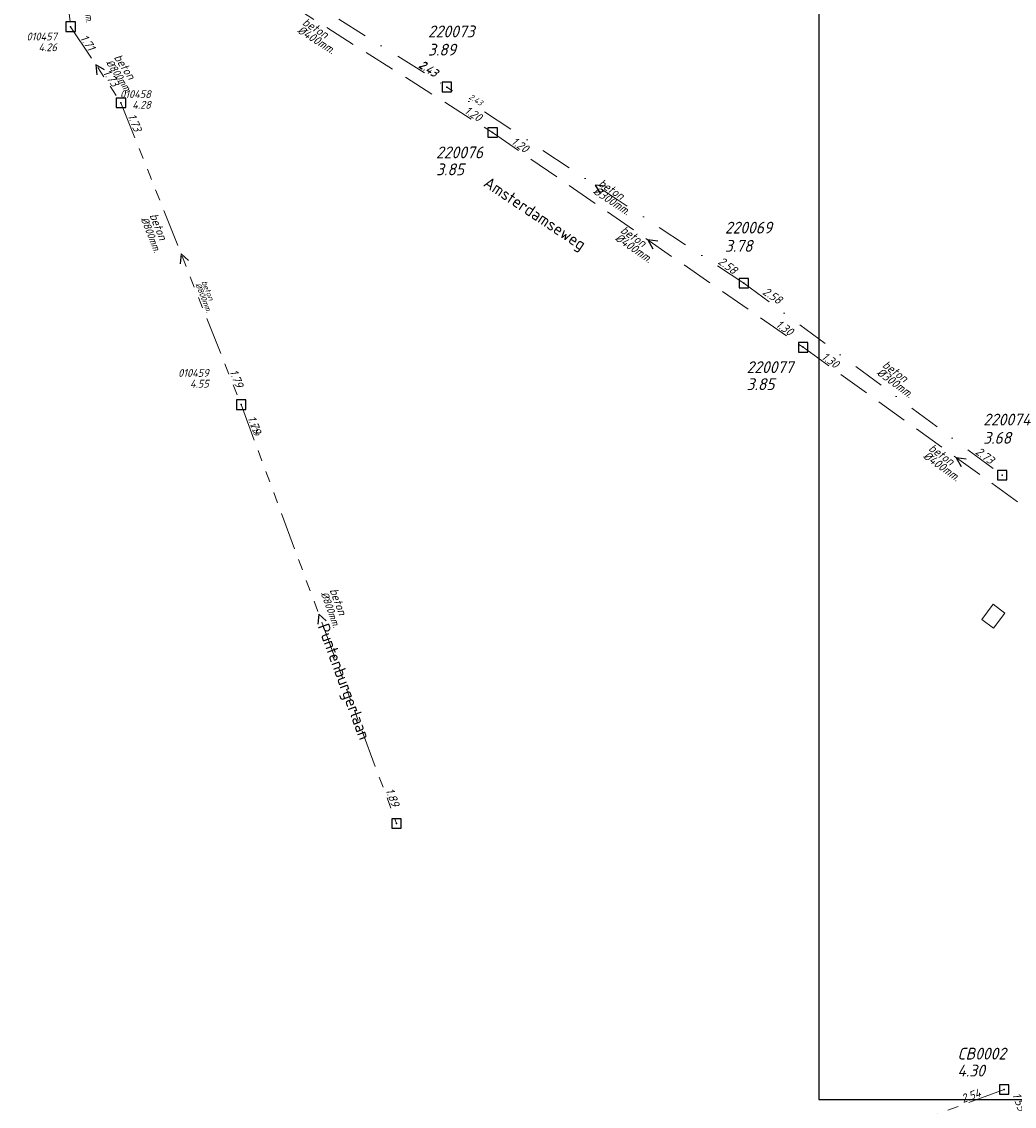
# Model space of a CAD drawing. Header units: metres. Extents: x 152202 to 157341, y 461610 to 468701.
# Tile 80 of 238: x 154045 to 154203, y 463525 to 463697. Entities that reach past the tile are written whole.
import ezdxf
from ezdxf.enums import TextEntityAlignment as Align

# ---------------------------------------------------------------- set-up
doc = ezdxf.new("R2010")
doc.units = ezdxf.units.M
doc.header["$PDMODE"] = 64
doc.header["$PDSIZE"] = 1.5
for name, pattern in [('RI-GWA', [18.45, 6, -1.8, 1.75, -1.8, 1.75, -1.8, 1.75, -1.8]), ('RI-HWA', [7.4, 5, -2.4]), ('RI-VWA', [11, 5, -3, 0, -3])]:
    doc.linetypes.add(name, pattern=pattern)
doc.layers.get('0').update_dxf_attribs({"linetype": 'CONTINUOUS'})
doc.layers.get('DEFPOINTS').update_dxf_attribs({"linetype": 'CONTINUOUS'})
for name, color, linetype, lineweight in [('B-OI-RI-GWA-MATERIAAL-T18', 10, 'CONTINUOUS', 18), ('B-OI-RI-GWA-PUTDEKSELHOOGTE-T25', 10, 'CONTINUOUS', 25), ('B-OI-RI-GWA_BOB-T18', 10, 'CONTINUOUS', 18), ('B-OI-RI-GWA_DIAMETER-T18', 10, 'CONTINUOUS', 18), ('B-OI-RI-GWA_PUTNUMMER-T25', 10, 'CONTINUOUS', 18), ('B-OI-RI-GWA_RIOOLPUT-S', 10, 'CONTINUOUS', 25), ('B-OI-RI-GWA_TRANSPORTLEIDING-G', 10, 'RI-GWA', 18), ('B-OI-RI-GWA_TRANSPORTLEIDING_BETON_800-G', 10, 'RI-GWA', 18), ('B-OI-RI-HWA-BOB-T18', 150, 'CONTINUOUS', 18), ('B-OI-RI-HWA-MATERIAAL-T18', 150, 'CONTINUOUS', 18), ('B-OI-RI-HWA-PUTDEKSELHOOGTE-T25', 150, 'CONTINUOUS', 25), ('B-OI-RI-HWA-PUTNUMMER-T25', 150, 'CONTINUOUS', 25), ('B-OI-RI-HWA_DIAMETER-T18', 150, 'CONTINUOUS', 18), ('B-OI-RI-HWA_RIOOLPUT-S', 150, 'CONTINUOUS', 25), ('B-OI-RI-HWA_TRANSPORTLEIDING-G', 150, 'RI-HWA', 18), ('B-OI-RI-HWA_TRANSPORTLEIDING_BETON_400-G', 150, 'RI-HWA', 18), ('B-OI-RI-STROOMRICHTING-S', 252, 'CONTINUOUS', 25), ('B-OI-RI-VWA-BOB-T18', 34, 'CONTINUOUS', 18), ('B-OI-RI-VWA-DIAMETER-T18', 34, 'CONTINUOUS', 18), ('B-OI-RI-VWA-MATERIAAL-T18', 34, 'CONTINUOUS', 18), ('B-OI-RI-VWA_PUTDEKSELHOOGTE-T25', 34, 'CONTINUOUS', 25), ('B-OI-RI-VWA_PUTNUMMER-T25', 34, 'CONTINUOUS', 25), ('B-OI-RI-VWA_RIOOLPUT-S', 34, 'CONTINUOUS', 25), ('B-OI-RI-VWA_TRANSPORTLEIDING-G', 34, 'RI-VWA', 18), ('B-OI-RI-VWA_TRANSPORTLEIDING_BETON_300-G', 34, 'RI-VWA', 18), ('B-RO-OG-BEBOUWING_LAGE TRAFO-GV', 251, 'CONTINUOUS', 18), ('B-RO-OG-TOPOGRAFIE-T18', 2, 'CONTINUOUS', 18)]:
    doc.layers.add(name, color=color, linetype=linetype, lineweight=lineweight)
for name, color, linetype in [('gemengd', 10, 'CONTINUOUS'), ('gs dwa', 34, 'CONTINUOUS'), ('gs rwa', 150, 'CONTINUOUS')]:
    doc.layers.add(name, color=color, linetype=linetype)
doc.styles.add('NLCS-ISO-M200-T18', font='NLCS-ISO.ttf', dxfattribs={"height": 360})
doc.styles.add('NLCS-ISO-M500-T18_CURSIEF', font='NLCS-ISO.ttf', dxfattribs={"oblique": 15, "height": 0.9})
doc.styles.add('NLCS-ISO-M500-T25_CURSIEF', font='NLCS-ISO.ttf', dxfattribs={"oblique": 15, "height": 1.25})
doc.styles.add('NLCS-ISO-M750-T18_CURSIEF', font='NLCS-ISO.ttf', dxfattribs={"oblique": 15, "height": 1.35})
doc.styles.add('NLCS-ISO-M750-T25_CURSIEF', font='NLCS-ISO.ttf', dxfattribs={"oblique": 15, "height": 1.875})

# ---------------------------------------------------------------- blocks, each defined once
blk = doc.blocks.new('ACMAP_ANN_TEMPLATE_hwa-nap-l')
at = {"style": 'NLCS-ISO-M750-T18_CURSIEF', "oblique": 15}
blk.add_attdef('hwa-nap-l', (3.3, 0.2), '', height=1.35, dxfattribs=at)
blk = doc.blocks.new('ACMAP_ANN_TEMPLATE_hwa-nap-r')
at = {"style": 'NLCS-ISO-M750-T18_CURSIEF', "oblique": 15}
blk.add_attdef('hwa-nap-r', (-5.6, 0.2), '', height=1.35, dxfattribs=at)
blk = doc.blocks.new('ACMAP_ANN_TEMPLATE_vwa-diam')
at = {"style": 'NLCS-ISO-M750-T18_CURSIEF', "oblique": 15}
blk.add_attdef('vwa-diam', (0.3, -1.3), '', height=1.35, dxfattribs=at)
blk = doc.blocks.new('ACMAP_ANN_TEMPLATE_vwa-materiaal')
at = {"style": 'NLCS-ISO-M750-T18_CURSIEF', "oblique": 15}
blk.add_attdef('vwa-mat', (0.3, 0.2), '', height=1.35, dxfattribs=at)
blk = doc.blocks.new('ACMAP_ANN_TEMPLATE_vwa-nap-l')
at = {"style": 'NLCS-ISO-M750-T18_CURSIEF', "oblique": 15}
blk.add_attdef('vwa-nap-l', (3.3, 0.2), '', height=1.35, dxfattribs=at)
blk = doc.blocks.new('ACMAP_ANN_TEMPLATE_vwa-nap-r')
at = {"style": 'NLCS-ISO-M750-T18_CURSIEF', "oblique": 15}
blk.add_attdef('vwa-nap-r', (-5.6, 0.2), '', height=1.35, dxfattribs=at)
blk = doc.blocks.new('ACMAP_ANN_TEMPLATE_gwa-nap-l')
at = {"style": 'NLCS-ISO-M750-T18_CURSIEF', "oblique": 15}
blk.add_attdef('gwa-nap-l', (2.3, 0.2), '', height=1.35, dxfattribs=at)
blk = doc.blocks.new('ACMAP_ANN_TEMPLATE_hwa-puth')
at = {"color": 0, "linetype": 'ByBlock', "style": 'NLCS-ISO-M750-T25_CURSIEF', "oblique": 15}
blk.add_attdef('hwa-puth', (-9, -6.8), '', height=1.88, dxfattribs=at)
blk = doc.blocks.new('ACMAP_ANN_TEMPLATE_hwa-putnr')
at = {"color": 0, "linetype": 'ByBlock', "style": 'NLCS-ISO-M750-T25_CURSIEF', "oblique": 15}
blk.add_attdef('hwa-putnr', (-9, -4.1), '', height=1.88, dxfattribs=at)
blk = doc.blocks.new('ACMAP_ANN_TEMPLATE_vwa-puth')
at = {"style": 'NLCS-ISO-M750-T25_CURSIEF', "oblique": 15}
blk.add_attdef('vwa-puth', (-3, 5), '', height=1.88, dxfattribs=at)
blk = doc.blocks.new('ACMAP_ANN_TEMPLATE_vwa-putnr')
at = {"style": 'NLCS-ISO-M750-T25_CURSIEF', "oblique": 15}
blk.add_attdef('vaw-putnr', (-3, 7.9), '', height=1.88, dxfattribs=at)
blk = doc.blocks.new('ACMAP_ANN_TEMPLATE_hwa-diam')
at = {"style": 'NLCS-ISO-M750-T18_CURSIEF', "oblique": 15}
blk.add_attdef('hwa-diam', (-3.7, -1.3), '', height=1.35, dxfattribs=at)
blk = doc.blocks.new('ACMAP_ANN_TEMPLATE_hwa-materiaal')
at = {"style": 'NLCS-ISO-M750-T18_CURSIEF', "oblique": 15}
blk.add_attdef('hwa-mat', (-3.7, 0.2), '', height=1.35, dxfattribs=at)
blk = doc.blocks.new('ACMAP_ANN_TEMPLATE_gwa-diam')
at = {"style": 'NLCS-ISO-M500-T18_CURSIEF', "oblique": 15}
blk.add_attdef('gwa-diam', (-2.2, -1.3), '', height=1.2, dxfattribs=at)
blk = doc.blocks.new('ACMAP_ANN_TEMPLATE_gwa-materiaal')
at = {"style": 'NLCS-ISO-M750-T18_CURSIEF', "oblique": 15}
blk.add_attdef('gwa-mat', (-2.2, 0.2), '', height=1.35, dxfattribs=at)
blk = doc.blocks.new('ACMAP_ANN_TEMPLATE_gwa-nap-r')
at = {"style": 'NLCS-ISO-M750-T18_CURSIEF', "oblique": 15}
blk.add_attdef('gwa-nap-r', (-5.6, 0.2), '', height=1.35, dxfattribs=at)

msp = doc.modelspace()

# ---------------------------------------------------------------- linework, layer by layer
at = {"layer": 'B-OI-RI-GWA_RIOOLPUT-S', "linetype": 'Continuous'}
for p in [(154052.9, 463696.7), (154060.9, 463684.6), (154080, 463636.6)]:
    msp.add_point(p, dxfattribs=at)
at = {"layer": 'B-OI-RI-GWA_RIOOLPUT-S', "transparency": 33554623}
msp.add_point((154201.3, 463527.7), dxfattribs=at)
at = {"layer": 'B-OI-RI-GWA_TRANSPORTLEIDING-G'}
msp.add_line((154201.3, 463527.7), (154171.3, 463516.7), dxfattribs=at)
at = {"layer": 'B-OI-RI-GWA_TRANSPORTLEIDING-G', "flags": 128}
for points in [[(154052.1, 463703.5), (154052.9, 463696.7)], [(154052.9, 463696.7), (154060.9, 463684.6)], [(154060.9, 463684.6), (154080, 463636.6)], [(154080, 463636.6), (154104.7, 463570)]]:
    msp.add_lwpolyline(points, dxfattribs=at)
at = {"layer": 'B-OI-RI-GWA_TRANSPORTLEIDING_BETON_800-G'}
for p, q in [((154052.1, 463703.5), (154052.9, 463696.7)), ((154052.9, 463696.7), (154060.9, 463684.6)), ((154060.9, 463684.6), (154080, 463636.6)), ((154080, 463636.6), (154104.7, 463570))]:
    msp.add_line(p, q, dxfattribs=at)
for points in [[(154052.1, 463703.5), (154052.9, 463696.7)], [(154052.9, 463696.7), (154060.9, 463684.6)], [(154060.9, 463684.6), (154080, 463636.6)], [(154080, 463636.6), (154104.7, 463570)]]:
    msp.add_lwpolyline(points, dxfattribs=at)
at = {"layer": 'B-OI-RI-HWA_RIOOLPUT-S'}
for p in [(154119.99, 463679.87), (154119.99, 463679.87), (154169.35, 463645.72), (154169.35, 463645.72)]:
    msp.add_point(p, dxfattribs=at)
at = {"layer": 'B-OI-RI-HWA_TRANSPORTLEIDING-G'}
for p, q in [((154119.99, 463679.87), (154169.35, 463645.72)), ((154169.35, 463645.72), (154218.05, 463610.63))]:
    msp.add_line(p, q, dxfattribs=at)
at = {"layer": 'B-OI-RI-HWA_TRANSPORTLEIDING-G', "flags": 128}
for points in [[(154068.6, 463712.4), (154119.99, 463679.87)], [(154119.99, 463679.87), (154169.35, 463645.72)], [(154169.35, 463645.72), (154218.05, 463610.63)]]:
    msp.add_lwpolyline(points, dxfattribs=at)
at = {"layer": 'B-OI-RI-HWA_TRANSPORTLEIDING_BETON_400-G'}
for p, q in [((154068.6, 463712.4), (154119.99, 463679.87)), ((154119.99, 463679.87), (154169.35, 463645.72)), ((154169.35, 463645.72), (154218.05, 463610.63))]:
    msp.add_line(p, q, dxfattribs=at)
for points in [[(154068.6, 463712.4), (154119.99, 463679.87)], [(154119.99, 463679.87), (154169.35, 463645.72)], [(154169.35, 463645.72), (154218.05, 463610.63)]]:
    msp.add_lwpolyline(points, dxfattribs=at)
at = {"layer": 'B-OI-RI-STROOMRICHTING-S'}
for points in [[(154058.29, 463689.85), (154056.9, 463690.65), (154057.09, 463689.05)], [(154137.91, 463671.32), (154136.31, 463671.51), (154137.11, 463670.12)], [(154146.26, 463662.57), (154144.67, 463662.79), (154145.44, 463661.38)], [(154071.65, 463659.53), (154070.45, 463660.6), (154070.31, 463659)], [(154195.29, 463627.92), (154193.7, 463628.17), (154194.45, 463626.75)], [(154093.53, 463602.2), (154092.35, 463603.3), (154092.18, 463601.7)]]:
    msp.add_lwpolyline(points, dxfattribs=at)
at = {"layer": 'B-OI-RI-VWA_RIOOLPUT-S'}
for p in [(154112.71, 463687.11), (154112.71, 463687.11), (154159.91, 463655.91), (154159.91, 463655.91), (154200.98, 463625.39), (154200.98, 463625.39)]:
    msp.add_point(p, dxfattribs=at)
at = {"layer": 'B-OI-RI-VWA_TRANSPORTLEIDING-G'}
for q in [(154112.71, 463687.11), (154200.98, 463625.39)]:
    msp.add_line((154159.91, 463655.91), q, dxfattribs=at)
at = {"layer": 'B-OI-RI-VWA_TRANSPORTLEIDING-G', "flags": 128}
for points in [[(154067.31, 463715.61), (154112.71, 463687.11)], [(154159.91, 463655.91), (154112.71, 463687.11)], [(154159.91, 463655.91), (154200.98, 463625.39)]]:
    msp.add_lwpolyline(points, dxfattribs=at)
at = {"layer": 'B-OI-RI-VWA_TRANSPORTLEIDING_BETON_300-G'}
for p, q in [((154067.31, 463715.61), (154112.71, 463687.11)), ((154159.91, 463655.91), (154112.71, 463687.11)), ((154159.91, 463655.91), (154200.98, 463625.39))]:
    msp.add_line(p, q, dxfattribs=at)
for points in [[(154067.31, 463715.61), (154112.71, 463687.11)], [(154159.91, 463655.91), (154112.71, 463687.11)], [(154159.91, 463655.91), (154200.98, 463625.39)]]:
    msp.add_lwpolyline(points, dxfattribs=at)
at = {"layer": 'B-RO-OG-BEBOUWING_LAGE TRAFO-GV', "flags": 128}
msp.add_lwpolyline([(154197.746, 463602.451), (154199.617, 463601.054), (154201.419, 463603.466), (154199.547, 463604.864)], close=True, dxfattribs=at)
at = {"layer": 'DEFPOINTS', "flags": 128}
msp.add_lwpolyline([(154368.925, 463765.638), (154364.495, 463765.34), (154329.355, 463765.34), (154171.855, 463765.34), (154171.855, 463588.34), (154171.855, 463526.092), (154368.925, 463526.092)], close=True, dxfattribs=at)
at = {"layer": 'gemengd'}
for p in [(154052.9, 463696.7), (154052.9, 463696.7), (154060.9, 463684.6), (154060.9, 463684.6), (154080, 463636.6), (154080, 463636.6), (154104.7, 463570), (154104.7, 463570)]:
    msp.add_point(p, dxfattribs=at)
at = {"layer": 'gs dwa'}
for p in [(154112.71, 463687.11), (154112.71, 463687.11), (154159.91, 463655.91), (154159.91, 463655.91), (154200.98, 463625.39), (154200.98, 463625.39)]:
    msp.add_point(p, dxfattribs=at)
at = {"layer": 'gs rwa'}
for p in [(154119.99, 463679.87), (154119.99, 463679.87), (154169.35, 463645.72), (154169.35, 463645.72)]:
    msp.add_point(p, dxfattribs=at)

# ---------------------------------------------------------------- block references
at = {"layer": 'B-OI-RI-GWA-MATERIAAL-T18'}
for p, rotation in [((154060.765, 463689.864), 303.4709642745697), ((154066.04, 463664.59), 291.6984337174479), ((154094.614, 463604.979), 290.3483501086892)]:
    msp.add_blockref('ACMAP_ANN_TEMPLATE_gwa-materiaal', p, dxfattribs=dict(at, rotation=rotation)).add_auto_attribs({'gwa-mat': 'beton'})
at = {"layer": 'B-OI-RI-GWA_BOB-T18'}
for name, p, rotation, values in [('ACMAP_ANN_TEMPLATE_gwa-nap-l', (154052.9, 463696.7), 303.4709642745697, {'gwa-nap-l': '1.71'}), ('ACMAP_ANN_TEMPLATE_gwa-nap-r', (154060.9, 463684.6), 303.4709642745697, {'gwa-nap-r': '1.73'}), ('ACMAP_ANN_TEMPLATE_gwa-nap-l', (154060.9, 463684.6), 291.6984337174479, {'gwa-nap-l': '1.73'}), ('ACMAP_ANN_TEMPLATE_gwa-nap-r', (154080, 463636.6), 291.6984337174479, {'gwa-nap-r': '1.79'}), ('ACMAP_ANN_TEMPLATE_gwa-nap-l', (154080, 463636.6), 290.3483501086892, {'gwa-nap-l': '1.79'}), ('ACMAP_ANN_TEMPLATE_gwa-nap-r', (154104.7, 463570), 290.3483501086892, {'gwa-nap-r': '1.89'})]:
    msp.add_blockref(name, p, dxfattribs=dict(at, rotation=rotation)).add_auto_attribs(values)
at = {"layer": 'B-OI-RI-GWA_BOB-T18', "transparency": 33554623}
ref = msp.add_blockref('ACMAP_ANN_TEMPLATE_gwa-nap-l', (154192.67, 463524.552), dxfattribs=dict(at, rotation=20.13630342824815))
ref.add_attrib('gwa-nap-l', '2.54', (154194.761, 463525.531), dxfattribs={"layer": '0', "color": 0, "linetype": 'ByBlock', "height": 1.35, "rotation": 20.1363, "style": 'NLCS-ISO-M750-T18_CURSIEF', "oblique": 15})
at = {"layer": 'B-OI-RI-GWA_DIAMETER-T18'}
for p, rotation in [((154056.217, 463701.135), 276.7098368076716), ((154060.765, 463689.864), 303.4709642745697), ((154066.04, 463664.59), 291.6984337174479), ((154094.614, 463604.979), 290.3483501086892)]:
    msp.add_blockref('ACMAP_ANN_TEMPLATE_gwa-diam', p, dxfattribs=dict(at, rotation=rotation)).add_auto_attribs({'gwa-diam': '%%c800mm.'})
at = {"layer": 'B-OI-RI-HWA-BOB-T18'}
for name, p, rotation, values in [('ACMAP_ANN_TEMPLATE_hwa-nap-r', (154119.99, 463679.87), 327.6660861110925, {'hwa-nap-r': '1.20'}), ('ACMAP_ANN_TEMPLATE_hwa-nap-l', (154119.99, 463679.87), 325.3223546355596, {'hwa-nap-l': '1.20'}), ('ACMAP_ANN_TEMPLATE_hwa-nap-r', (154169.35, 463645.72), 325.3223546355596, {'hwa-nap-r': '1.30'}), ('ACMAP_ANN_TEMPLATE_hwa-nap-l', (154169.35, 463645.72), 324.2259722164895, {'hwa-nap-l': '1.30'})]:
    msp.add_blockref(name, p, dxfattribs=dict(at, rotation=rotation)).add_auto_attribs(values)
ref = msp.add_blockref('ACMAP_ANN_TEMPLATE_hwa-nap-l', (154119.99, 463679.87), dxfattribs=dict(at, rotation=325.3223546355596))
ref.add_attrib('hwa-nap-l', '1.20', (154122.818, 463678.157), dxfattribs={"layer": '0', "color": 0, "linetype": 'ByBlock', "height": 1.35, "rotation": 325.32235, "style": 'NLCS-ISO-M750-T18_CURSIEF', "oblique": 15})
ref = msp.add_blockref('ACMAP_ANN_TEMPLATE_hwa-nap-r', (154169.35, 463645.72), dxfattribs=dict(at, rotation=325.3223546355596))
ref.add_attrib('hwa-nap-r', '1.30', (154164.859, 463649.071), dxfattribs={"layer": '0', "color": 0, "linetype": 'ByBlock', "height": 1.35, "rotation": 325.32235, "style": 'NLCS-ISO-M750-T18_CURSIEF', "oblique": 15})
ref = msp.add_blockref('ACMAP_ANN_TEMPLATE_hwa-nap-l', (154169.35, 463645.72), dxfattribs=dict(at, rotation=324.2259722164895))
ref.add_attrib('hwa-nap-l', '1.30', (154172.144, 463643.953), dxfattribs={"layer": '0', "color": 0, "linetype": 'ByBlock', "height": 1.35, "rotation": 324.22597, "style": 'NLCS-ISO-M750-T18_CURSIEF', "oblique": 15})
ref = msp.add_blockref('ACMAP_ANN_TEMPLATE_hwa-nap-l', (154201.277, 463529.938), dxfattribs=dict(at, rotation=289.6489923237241))
ref.add_attrib('hwa-nap-l', '1.55', (154202.575, 463526.898), dxfattribs={"layer": '0', "color": 0, "linetype": 'ByBlock', "height": 1.35, "rotation": 289.64899, "style": 'NLCS-ISO-M750-T18_CURSIEF', "oblique": 15})
at = {"layer": 'B-OI-RI-HWA-MATERIAAL-T18'}
for p, rotation in [((154092.638, 463694.952), 327.6660861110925), ((154143.119, 463661.809), 325.3223546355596), ((154192.066, 463627.102), 324.2259722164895)]:
    msp.add_blockref('ACMAP_ANN_TEMPLATE_hwa-materiaal', p, dxfattribs=dict(at, rotation=rotation)).add_auto_attribs({'hwa-mat': 'beton'})
at = {"layer": 'B-OI-RI-HWA-PUTDEKSELHOOGTE-T25'}
for p, values in [((154119.99, 463679.87), {'hwa-puth': '3.85'}), ((154169.35, 463645.72), {'hwa-puth': '3.85'}), ((154202.868, 463536.565), {'hwa-puth': '4.30'})]:
    msp.add_blockref('ACMAP_ANN_TEMPLATE_hwa-puth', p, dxfattribs=at).add_auto_attribs(values)
at = {"layer": 'B-OI-RI-HWA-PUTNUMMER-T25'}
for p, values in [((154119.99, 463679.87), {'hwa-putnr': '220076'}), ((154169.35, 463645.72), {'hwa-putnr': '220077'}), ((154202.868, 463536.565), {'hwa-putnr': 'CB0002'})]:
    msp.add_blockref('ACMAP_ANN_TEMPLATE_hwa-putnr', p, dxfattribs=at).add_auto_attribs(values)
at = {"layer": 'B-OI-RI-HWA_DIAMETER-T18'}
for p, rotation in [((154092.638, 463694.952), 327.6660861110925), ((154143.119, 463661.809), 325.3223546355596), ((154192.066, 463627.102), 324.2259722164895)]:
    msp.add_blockref('ACMAP_ANN_TEMPLATE_hwa-diam', p, dxfattribs=dict(at, rotation=rotation)).add_auto_attribs({'hwa-diam': '%%c400mm.'})
at = {"layer": 'B-OI-RI-VWA-BOB-T18'}
for name, p, rotation, values in [('ACMAP_ANN_TEMPLATE_vwa-nap-r', (154112.71, 463687.11), 327.8813169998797, {'vwa-nap-r': '2.43'}), ('ACMAP_ANN_TEMPLATE_vwa-nap-r', (154112.71, 463687.11), 326.5346206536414, {'vwa-nap-r': '2.43'}), ('ACMAP_ANN_TEMPLATE_vwa-nap-l', (154159.91, 463655.91), 326.5346206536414, {'vwa-nap-l': '2.58'}), ('ACMAP_ANN_TEMPLATE_vwa-nap-r', (154200.98, 463625.39), 323.3831660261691, {'vwa-nap-r': '2.73'})]:
    msp.add_blockref(name, p, dxfattribs=dict(at, rotation=rotation)).add_auto_attribs(values)
ref = msp.add_blockref('ACMAP_ANN_TEMPLATE_vwa-nap-r', (154112.71, 463687.11), dxfattribs=dict(at, rotation=326.5346206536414))
ref.add_attrib('vwa-nap-r', '2.43', (154108.149, 463690.365), dxfattribs={"layer": '0', "color": 0, "linetype": 'ByBlock', "height": 1.35, "rotation": 326.53462, "style": 'NLCS-ISO-M750-T18_CURSIEF', "oblique": 15})
at = {"layer": 'B-OI-RI-VWA-BOB-T18', "xscale": 0.6666, "yscale": 0.6666, "zscale": 0.6666, "rotation": 327.8813169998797}
msp.add_blockref('ACMAP_ANN_TEMPLATE_vwa-nap-r', (154119.182, 463683.224), dxfattribs=at).add_auto_attribs({'vwa-nap-r': '2.43'})
at = {"layer": 'B-OI-RI-VWA-BOB-T18'}
ref = msp.add_blockref('ACMAP_ANN_TEMPLATE_vwa-nap-l', (154152.915, 463660.933), dxfattribs=dict(at, rotation=323.3831660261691))
ref.add_attrib('vwa-nap-l', '2.58', (154155.683, 463659.125), dxfattribs={"layer": '0', "color": 0, "linetype": 'ByBlock', "height": 1.35, "rotation": 323.38317, "style": 'NLCS-ISO-M750-T18_CURSIEF', "oblique": 15})
ref = msp.add_blockref('ACMAP_ANN_TEMPLATE_vwa-nap-r', (154200.98, 463625.39), dxfattribs=dict(at, rotation=323.3831660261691))
ref.add_attrib('vwa-nap-r', '2.73', (154196.604, 463628.891), dxfattribs={"layer": '0', "color": 0, "linetype": 'ByBlock', "height": 1.35, "rotation": 323.38317, "style": 'NLCS-ISO-M750-T18_CURSIEF', "oblique": 15})
at = {"layer": 'B-OI-RI-VWA-DIAMETER-T18'}
ref = msp.add_blockref('ACMAP_ANN_TEMPLATE_vwa-diam', (154136.31, 463671.51), dxfattribs=dict(at, rotation=326.5346206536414))
ref.add_attrib('vwa-diam', '%%c300mm.', (154135.843, 463670.26), dxfattribs={"layer": '0', "color": 0, "linetype": 'ByBlock', "height": 1.35, "rotation": 326.53462, "style": 'NLCS-ISO-M750-T18_CURSIEF', "oblique": 15})
at = {"layer": 'B-OI-RI-VWA-DIAMETER-T18', "rotation": 323.3831660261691}
msp.add_blockref('ACMAP_ANN_TEMPLATE_vwa-diam', (154181.474, 463642.707), dxfattribs=at).add_auto_attribs({'vwa-diam': '%%c300mm.'})
at = {"layer": 'B-OI-RI-VWA-MATERIAAL-T18'}
ref = msp.add_blockref('ACMAP_ANN_TEMPLATE_vwa-materiaal', (154136.31, 463671.51), dxfattribs=dict(at, rotation=326.5346206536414))
ref.add_attrib('vwa-mat', 'beton', (154136.671, 463671.511), dxfattribs={"layer": '0', "color": 0, "linetype": 'ByBlock', "height": 1.35, "rotation": 326.53462, "style": 'NLCS-ISO-M750-T18_CURSIEF', "oblique": 15})
at = {"layer": 'B-OI-RI-VWA-MATERIAAL-T18', "rotation": 323.3831660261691}
msp.add_blockref('ACMAP_ANN_TEMPLATE_vwa-materiaal', (154181.474, 463642.707), dxfattribs=at).add_auto_attribs({'vwa-mat': 'beton'})
at = {"layer": 'B-OI-RI-VWA_PUTDEKSELHOOGTE-T25'}
ref = msp.add_blockref('ACMAP_ANN_TEMPLATE_vwa-puth', (154112.71, 463687.11), dxfattribs=at)
ref.add_attrib('vwa-puth', '3.89', (154109.71, 463692.11), dxfattribs={"layer": '0', "color": 0, "linetype": 'ByBlock', "height": 1.875, "style": 'NLCS-ISO-M750-T25_CURSIEF', "oblique": 15})
ref = msp.add_blockref('ACMAP_ANN_TEMPLATE_vwa-puth', (154159.91, 463655.91), dxfattribs=at)
ref.add_attrib('vwa-puth', '3.78', (154156.91, 463660.91), dxfattribs={"layer": '0', "color": 0, "linetype": 'ByBlock', "height": 1.875, "style": 'NLCS-ISO-M750-T25_CURSIEF', "oblique": 15})
ref = msp.add_blockref('ACMAP_ANN_TEMPLATE_vwa-puth', (154200.98, 463625.39), dxfattribs=at)
ref.add_attrib('vwa-puth', '3.68', (154197.98, 463630.39), dxfattribs={"layer": '0', "color": 0, "linetype": 'ByBlock', "height": 1.875, "style": 'NLCS-ISO-M750-T25_CURSIEF', "oblique": 15})
at = {"layer": 'B-OI-RI-VWA_PUTNUMMER-T25'}
ref = msp.add_blockref('ACMAP_ANN_TEMPLATE_vwa-putnr', (154112.71, 463687.11), dxfattribs=at)
ref.add_attrib('vaw-putnr', '220073', (154109.71, 463695.01), dxfattribs={"layer": '0', "color": 0, "linetype": 'ByBlock', "height": 1.875, "style": 'NLCS-ISO-M750-T25_CURSIEF', "oblique": 15})
ref = msp.add_blockref('ACMAP_ANN_TEMPLATE_vwa-putnr', (154159.91, 463655.91), dxfattribs=at)
ref.add_attrib('vaw-putnr', '220069', (154156.91, 463663.81), dxfattribs={"layer": '0', "color": 0, "linetype": 'ByBlock', "height": 1.875, "style": 'NLCS-ISO-M750-T25_CURSIEF', "oblique": 15})
ref = msp.add_blockref('ACMAP_ANN_TEMPLATE_vwa-putnr', (154200.98, 463625.39), dxfattribs=at)
ref.add_attrib('vaw-putnr', '220074', (154197.98, 463633.29), dxfattribs={"layer": '0', "color": 0, "linetype": 'ByBlock', "height": 1.875, "style": 'NLCS-ISO-M750-T25_CURSIEF', "oblique": 15})

# ---------------------------------------------------------------- texts
at = {"layer": 'B-OI-RI-GWA-MATERIAAL-T18', "linetype": 'ByBlock', "style": 'NLCS-ISO-M500-T18_CURSIEF', "oblique": 15}
msp.add_text('beton', height=0.9, rotation=291.69843, dxfattribs=at).set_placement((154073.692, 463656.115))
at = {"layer": 'B-OI-RI-GWA-PUTDEKSELHOOGTE-T25', "linetype": 'ByBlock', "style": 'NLCS-ISO-M500-T25_CURSIEF', "oblique": 15}
for s, p in [('4.26', (154050.714, 463692.803)), ('4.28', (154065.655, 463683.642)), ('4.55', (154074.858, 463639.309))]:
    msp.add_text(s, height=1.25, dxfattribs=at).set_placement(p, align=Align.RIGHT)
at = {"layer": 'B-OI-RI-GWA_BOB-T18', "linetype": 'ByBlock', "style": 'NLCS-ISO-M500-T18_CURSIEF', "oblique": 15}
msp.add_text('1.79', height=0.9, rotation=290.34835, dxfattribs=at).set_placement((154081.335, 463633.575))
at = {"layer": 'B-OI-RI-GWA_DIAMETER-T18', "linetype": 'ByBlock', "style": 'NLCS-ISO-M500-T18_CURSIEF', "oblique": 15}
msp.add_text('%%c800mm.', height=0.9, rotation=291.69843, dxfattribs=at).set_placement((154072.716, 463655.727))
at = {"layer": 'B-OI-RI-GWA_PUTNUMMER-T25', "linetype": 'ByBlock', "style": 'NLCS-ISO-M500-T25_CURSIEF', "oblique": 15}
for s, p in [('010457', (154050.714, 463694.512)), ('010458', (154065.655, 463685.351)), ('010459', (154074.858, 463641.018))]:
    msp.add_text(s, height=1.25, dxfattribs=at).set_placement(p, align=Align.RIGHT)
at = {"layer": 'B-RO-OG-TOPOGRAFIE-T18', "style": 'NLCS-ISO-M200-T18'}
for s, rotation, p in [('Amsterdamseweg', 326.4, (154126.562, 463666.788)), ('Puntenburgerlaan', 290.2, (154096.112, 463592.466))]:
    msp.add_text(s, height=1.875, rotation=rotation, dxfattribs=at).set_placement(p, align=Align.MIDDLE)

doc.saveas('drawing.dxf')
